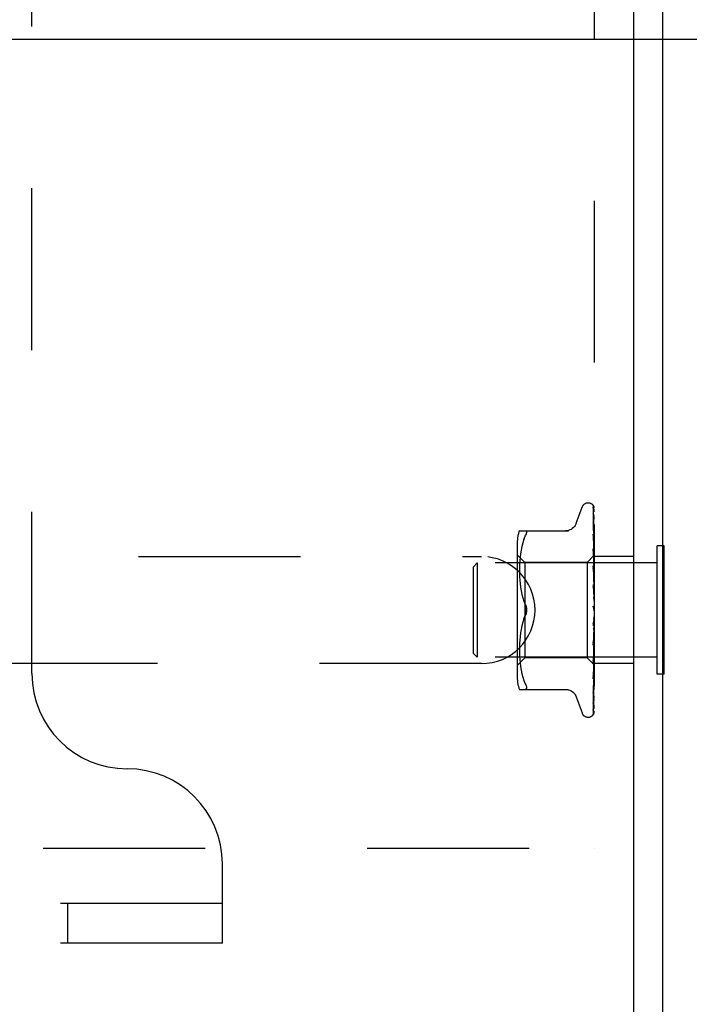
# Model space of a CAD drawing. Header units: inches. Extents: x 0 to 77.3, y 0 to 50.
# Tile 44 of 48: x 72.7 to 74.4, y 39.8 to 42.4. Entities that reach past the tile are written whole.
import ezdxf

# ---------------------------------------------------------------- set-up
doc = ezdxf.new("R2010")
doc.units = ezdxf.units.IN
doc.header["$LTSCALE"] = 4.25
doc.header["$MEASUREMENT"] = 0
doc.linetypes.add('HIDDEN', pattern=[0.2, 0.1, -0.1])
doc.layers.get('0').update_dxf_attribs({"linetype": 'CONTINUOUS'})
doc.layers.add('DEFAULT_2', color=8, linetype='HIDDEN')
doc.layers.add('DIMENSIONS', color=7, linetype='CONTINUOUS')
doc.styles.get("Standard").update_dxf_attribs({"font": 'arial.ttf'})
doc.dimstyles.new('DIMSTYLE_1', dxfattribs={"dimtxt": 0.340909, "dimasz": 0.454545, "dimexe": 0.09, "dimexo": 0.07, "dimgap": 0.0375, "dimtad": 0, "dimtih": 1, "dimtoh": 1, "dimzin": 4, "dimdsep": 46, "dimtxsty": 'Standard', "dimblk": '_FILLED', "dimblk1": '_FILLED', "dimblk2": '_FILLED', "dimcen": 0.09, "dimadec": 3, "dimazin": 1, "dimtfac": 1, "dimtdec": 3, "dimtofl": 0, "dimtmove": 0, "dimatfit": 3, "dimldrblk": '_FILLED', "dimfxl": 0, "dimtolj": 1, "dimtzin": 4, "dimarcsym": 0})

# ---------------------------------------------------------------- blocks, each defined once
blk = doc.blocks.new('_FILLED')
at = {"color": 0, "linetype": 'ByBlock'}
blk.add_solid([(0, 0), (-1, 0.2), (-1, -0.2)], dxfattribs=at)
blk = doc.blocks.new('*D10')
at = {"layer": 'DIMENSIONS', "color": 2, "linetype": 'Continuous'}
for p, q in [((65.6931, 42.3653), (75.5616, 42.3653)), ((75.1525, 42.3653), (75.1525, 40.3312)), ((75.1525, 37.6153), (75.1525, 39.6494)), ((74.5581, 37.6153), (75.5616, 37.6153))]:
    blk.add_line(p, q, dxfattribs=at)
at = {"layer": 'DIMENSIONS', "color": 2, "linetype": 'Continuous', "xscale": 0.4545454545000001, "yscale": 0.4545454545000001, "zscale": 0.4545454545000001}
for p, rotation in [((75.1525, 42.3653), 90), ((75.1525, 37.6153), 270)]:
    blk.add_blockref('_FILLED', p, dxfattribs=dict(at, rotation=rotation))
at = {"layer": 'DIMENSIONS', "color": 2, "linetype": 'Continuous', "insert": (75.1525, 40.1607), "char_height": 0.34091, "width": 0.926411, "attachment_point": 2, "line_spacing_factor": 0.9}
blk.add_mtext('4.75', dxfattribs=at)
blk = doc.blocks.new('*D11')
at = {"layer": 'DIMENSIONS', "color": 2, "linetype": 'Continuous'}
for p, q in [((74.6181, 47.6153), (75.5616, 47.6153)), ((75.1525, 47.6153), (75.1525, 45.3312)), ((75.1525, 42.3653), (75.1525, 44.6494)), ((65.6931, 42.3653), (75.5616, 42.3653))]:
    blk.add_line(p, q, dxfattribs=at)
at = {"layer": 'DIMENSIONS', "color": 2, "linetype": 'Continuous', "xscale": 0.4545454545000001, "yscale": 0.4545454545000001, "zscale": 0.4545454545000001}
for p, rotation in [((75.1525, 47.6153), 90), ((75.1525, 42.3653), 270)]:
    blk.add_blockref('_FILLED', p, dxfattribs=dict(at, rotation=rotation))
at = {"layer": 'DIMENSIONS', "color": 2, "linetype": 'Continuous', "insert": (75.1525, 45.1607), "char_height": 0.34091, "width": 0.926411, "attachment_point": 2, "line_spacing_factor": 0.9}
blk.add_mtext('5.25', dxfattribs=at)
blk = doc.blocks.new('*D12')
at = {"layer": 'DIMENSIONS', "color": 2, "linetype": 'Continuous'}
for p, q in [((65.3749, 42.0471), (65.3749, 35.5796)), ((74.3749, 37.4401), (74.3749, 35.5796)), ((65.3749, 35.9887), (69.2412, 35.9887)), ((74.3749, 35.9887), (70.5085, 35.9887))]:
    blk.add_line(p, q, dxfattribs=at)
at = {"layer": 'DIMENSIONS', "color": 2, "linetype": 'Continuous', "xscale": 0.4545454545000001, "yscale": 0.4545454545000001, "zscale": 0.4545454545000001, "rotation": 180}
blk.add_blockref('_FILLED', (65.3749, 35.9887), dxfattribs=at)
at = {"layer": 'DIMENSIONS', "color": 2, "linetype": 'Continuous', "xscale": 0.4545454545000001, "yscale": 0.4545454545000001, "zscale": 0.4545454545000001}
blk.add_blockref('_FILLED', (74.3749, 35.9887), dxfattribs=at)
at = {"layer": 'DIMENSIONS', "color": 2, "linetype": 'Continuous', "insert": (69.8749, 36.1591), "char_height": 0.34091, "width": 0.926411, "attachment_point": 2, "line_spacing_factor": 0.9}
blk.add_mtext('9.00', dxfattribs=at)

msp = doc.modelspace()

# ---------------------------------------------------------------- linework, layer by layer
at = {"color": 3, "linetype": 'Continuous'}
for p, q in [((74.299874, 37.615287), (74.299874, 47.210287)), ((74.374874, 47.210287), (74.374874, 37.678287))]:
    msp.add_line(p, q, dxfattribs=at)
at = {"color": 7, "linetype": 'Continuous'}
for p, q in [((74.378874, 41.033787), (74.374874, 41.033787)), ((74.378874, 40.696787), (74.378874, 41.033787)), ((74.378874, 40.696787), (74.374874, 40.696787))]:
    msp.add_line(p, q, dxfattribs=at)
at = {"layer": 'DEFAULT_2', "color": 8, "linetype": 'HIDDEN'}
for p, q in [((74.195874, 44.490287), (74.195874, 40.240287)), ((72.719874, 40.698287), (72.719874, 44.032287)), ((74.148323, 41.093279), (74.163716, 41.135571)), ((74.179377, 41.146537), (74.180207, 41.146537)), ((74.193231, 41.137854), (74.194231, 41.069019)), ((74.193231, 41.133521), (74.193905, 41.087883)), ((74.193231, 41.132329), (74.194231, 41.06505)), ((74.193231, 41.119486), (74.193562, 41.098284)), ((74.193231, 41.117145), (74.193906, 41.074622)), ((73.999366, 41.073621), (74.128588, 41.073621)), ((74.193213, 41.096508), (74.193232, 41.096251)), ((74.193231, 41.096256), (74.193906, 41.056727)), ((74.193231, 41.092849), (74.193906, 41.054548)), ((74.193562, 41.098284), (74.19454, 41.034771)), ((74.193905, 41.087883), (74.19454, 41.044348)), ((74.193906, 41.074622), (74.194833, 41.015027)), ((74.011189, 41.050605), (74.008114, 41.041715)), ((74.011179, 41.050575), (74.014785, 41.059037)), ((74.014785, 41.059037), (74.016047, 41.061796)), ((74.017019, 41.064235), (74.016047, 41.061796)), ((74.193231, 41.064667), (74.193906, 41.030406)), ((74.193231, 41.060316), (74.193562, 41.044345)), ((74.193235, 41.06463), (74.193232, 41.064663)), ((74.193906, 41.054548), (74.19454, 41.017938)), ((74.194231, 41.069019), (74.195087, 41.008752)), ((74.194231, 41.06505), (74.195087, 41.006105)), ((73.99385, 41.04488), (73.99385, 40.685695)), ((74.003612, 41.022853), (74.002091, 41.013266)), ((74.005618, 41.03241), (74.003603, 41.022802)), ((74.008129, 41.041763), (74.005605, 41.032358)), ((74.193232, 41.025855), (74.193563, 41.012278)), ((74.193246, 41.025647), (74.193233, 41.02585)), ((74.194014, 41.018042), (74.193246, 41.02564)), ((74.193562, 41.044345), (74.194232, 41.01164)), ((74.19454, 41.034771), (74.195087, 40.998361)), ((74.194833, 41.02404), (74.195087, 41.006207)), ((74.195874, 41.040532), (74.195259, 41.046531)), ((74.374874, 41.033787), (74.360874, 41.033787)), ((74.360874, 40.696787), (74.360874, 41.033787)), ((71.299874, 41.005787), (73.899874, 41.005787)), ((74.01385, 40.990537), (73.99385, 41.010537)), ((74.000228, 40.995052), (73.999739, 40.986319)), ((74.000993, 41.003952), (74.000223, 40.994969)), ((74.002098, 41.013316), (74.000987, 41.003896)), ((74.195114, 41.008778), (74.176873, 40.990537)), ((74.193232, 41.020715), (74.193907, 40.994811)), ((74.193563, 41.012278), (74.194541, 40.971697)), ((74.194862, 41.009406), (74.194014, 41.018042)), ((74.19454, 41.017938), (74.195088, 40.9858)), ((74.195874, 41.0095), (74.195087, 41.008751)), ((74.195087, 41.008751), (74.195093, 41.008757)), ((74.195087, 41.006104), (74.195111, 41.006233)), ((74.195087, 41.006207), (74.195111, 41.006131)), ((74.195087, 40.998361), (74.195111, 40.998596)), ((74.195087, 40.998563), (74.195111, 40.998397)), ((74.195093, 41.008757), (74.195111, 41.008775)), ((74.299874, 41.005787), (74.195874, 41.005787)), ((73.878874, 40.979287), (73.888874, 40.989287)), ((73.878874, 40.751287), (73.878874, 40.979287)), ((74.360874, 40.989287), (73.888874, 40.989287)), ((73.888874, 40.989287), (73.888874, 40.741287)), ((73.999457, 40.978082), (73.99937, 40.969626)), ((73.999371, 40.969797), (73.999451, 40.9612)), ((73.999744, 40.986434), (73.999454, 40.977938)), ((74.176873, 40.990537), (74.01385, 40.990537)), ((74.01385, 40.990537), (74.01385, 40.740037)), ((74.176873, 40.990537), (74.176873, 40.740037)), ((74.193251, 40.980932), (74.193234, 40.981214)), ((74.193234, 40.981206), (74.19509, 40.924965)), ((74.193234, 40.975454), (74.193909, 40.957278)), ((74.194449, 40.967936), (74.193252, 40.980927)), ((74.193907, 40.994811), (74.194542, 40.970002)), ((74.194541, 40.971697), (74.195089, 40.948629)), ((74.194542, 40.970002), (74.195089, 40.948182)), ((74.195087, 40.9858), (74.195111, 40.986142)), ((74.195087, 40.986094), (74.195111, 40.985851)), ((74.195087, 40.968872), (74.195111, 40.96932)), ((74.195087, 40.969248), (74.195111, 40.968949)), ((74.195491, 40.988794), (74.195111, 40.986142)), ((74.195491, 40.98371), (74.195111, 40.985851)), ((74.195874, 40.975791), (74.195111, 40.96932)), ((74.195874, 40.991342), (74.195491, 40.988794)), ((74.195874, 40.981447), (74.195491, 40.98371)), ((73.999447, 40.96139), (73.999738, 40.952613)), ((73.999729, 40.952812), (74.000242, 40.943727)), ((74.000228, 40.943922), (74.001026, 40.934629)), ((74.193909, 40.957278), (74.194544, 40.939832)), ((74.195267, 40.958864), (74.194449, 40.967936)), ((74.195088, 40.948182), (74.195111, 40.948737)), ((74.195088, 40.948629), (74.195111, 40.948299)), ((74.195874, 40.963162), (74.195111, 40.968949)), ((74.195874, 40.956247), (74.195111, 40.948737)), ((74.195874, 40.941339), (74.195111, 40.948299)), ((74.195874, 40.951996), (74.195267, 40.958864)), ((74.001008, 40.93481), (74.002134, 40.925316)), ((74.002113, 40.92547), (74.003636, 40.915925)), ((74.193254, 40.932082), (74.19324, 40.932282)), ((74.19324, 40.932272), (74.195096, 40.899051)), ((74.193245, 40.92607), (74.193919, 40.916286)), ((74.193255, 40.932074), (74.195874, 40.902213)), ((74.194544, 40.939832), (74.195091, 40.924458)), ((74.19509, 40.924458), (74.195111, 40.925139)), ((74.19509, 40.924965), (74.195111, 40.92465)), ((74.195874, 40.933414), (74.195111, 40.925139)), ((74.195874, 40.916767), (74.195111, 40.92465)), ((74.003614, 40.916045), (74.005599, 40.906544)), ((74.00558, 40.906628), (74.008075, 40.897321)), ((74.008061, 40.897369), (74.011146, 40.888451)), ((74.193919, 40.916286), (74.194553, 40.906839)), ((74.194553, 40.906839), (74.195099, 40.898472)), ((74.195096, 40.899051), (74.195111, 40.898855)), ((74.195874, 40.90812), (74.195111, 40.899377)), ((74.195874, 40.890334), (74.195111, 40.898854)), ((74.011138, 40.888472), (74.014785, 40.879871)), ((74.194773, 40.870981), (74.194703, 40.871067)), ((74.195874, 40.881278), (74.195111, 40.872383)), ((74.195874, 40.862997), (74.195111, 40.871846)), ((74.195874, 40.868815), (74.19568, 40.869192)), ((74.011138, 40.842102), (74.014785, 40.850704)), ((74.195874, 40.853857), (74.193255, 40.82392)), ((74.19458, 40.841076), (74.193948, 40.835788)), ((74.195125, 40.845817), (74.19458, 40.841076)), ((74.195874, 40.835742), (74.195111, 40.844601)), ((74.003636, 40.81465), (74.002113, 40.805105)), ((74.005599, 40.82403), (74.003614, 40.814529)), ((74.008075, 40.833254), (74.00558, 40.823947)), ((74.195092, 40.818333), (74.193236, 40.773399)), ((74.193948, 40.835788), (74.19328, 40.83039)), ((74.195093, 40.818871), (74.194546, 40.806944)), ((74.195092, 40.818333), (74.195111, 40.818611)), ((74.195874, 40.82685), (74.195111, 40.818611)), ((74.195874, 40.809555), (74.195111, 40.818103)), ((74.001026, 40.795945), (74.000228, 40.786652)), ((74.002134, 40.805259), (74.001008, 40.795765)), ((74.195089, 40.793446), (74.193233, 40.726409)), ((74.193912, 40.793435), (74.193238, 40.779391)), ((74.193862, 40.780432), (74.194811, 40.791071)), ((74.194546, 40.806944), (74.193912, 40.793435)), ((74.195089, 40.793924), (74.194542, 40.775242)), ((74.194811, 40.791071), (74.195179, 40.795245)), ((74.195089, 40.793924), (74.195093, 40.793552)), ((74.195089, 40.793446), (74.195111, 40.793776)), ((74.195093, 40.793552), (74.195111, 40.793311)), ((74.195874, 40.801232), (74.195111, 40.793776)), ((74.195874, 40.785382), (74.195111, 40.793311)), ((74.195179, 40.795245), (74.195492, 40.798809)), ((74.195492, 40.798809), (74.195757, 40.801851)), ((74.195757, 40.801851), (74.195874, 40.803199)), ((73.999451, 40.769374), (73.999371, 40.760778)), ((73.999738, 40.777961), (73.999447, 40.769185)), ((74.000242, 40.786848), (73.999729, 40.777762)), ((74.193236, 40.773394), (74.193253, 40.773659)), ((74.193255, 40.773687), (74.193862, 40.780432)), ((74.194542, 40.775242), (74.193908, 40.754018)), ((74.195088, 40.77162), (74.194541, 40.74686)), ((74.195088, 40.771207), (74.194541, 40.745289)), ((74.195088, 40.771621), (74.195111, 40.77112)), ((74.195089, 40.771207), (74.195111, 40.771526)), ((74.195874, 40.777929), (74.195111, 40.771526)), ((74.195874, 40.764097), (74.195111, 40.77112)), ((73.878874, 40.751287), (73.888874, 40.741287)), ((74.360874, 40.741287), (73.888874, 40.741287)), ((74.01385, 40.740037), (73.99385, 40.720037)), ((73.99937, 40.760948), (73.999457, 40.752492)), ((73.999454, 40.752637), (73.999744, 40.74414)), ((73.999739, 40.744255), (74.000228, 40.735523)), ((74.176873, 40.740037), (74.01385, 40.740037)), ((74.195874, 40.721036), (74.176873, 40.740037)), ((74.193908, 40.754018), (74.193233, 40.731878)), ((74.193249, 40.72667), (74.194447, 40.739198)), ((74.194541, 40.74686), (74.193906, 40.71869)), ((74.195088, 40.737916), (74.194231, 40.684912)), ((74.195088, 40.737667), (74.194231, 40.683537)), ((74.195088, 40.752727), (74.194232, 40.706114)), ((74.194447, 40.739198), (74.195266, 40.748017)), ((74.195087, 40.752727), (74.195111, 40.752332)), ((74.195087, 40.752391), (74.195111, 40.752664)), ((74.195087, 40.737916), (74.195111, 40.737627)), ((74.195087, 40.737667), (74.195111, 40.737873)), ((74.195874, 40.757783), (74.195111, 40.752664)), ((74.195874, 40.74647), (74.195111, 40.752332)), ((74.195266, 40.748017), (74.195874, 40.754747)), ((73.899874, 40.724787), (71.299874, 40.724787)), ((74.000223, 40.735605), (74.000993, 40.726622)), ((74.000987, 40.726678), (74.002098, 40.717259)), ((74.002091, 40.717309), (74.003612, 40.707721)), ((74.193906, 40.71869), (74.193232, 40.689258)), ((74.193233, 40.72641), (74.193249, 40.726664)), ((74.195087, 40.722499), (74.194231, 40.662336)), ((74.195087, 40.727718), (74.19454, 40.690805)), ((74.195087, 40.727565), (74.19454, 40.690221)), ((74.195087, 40.727718), (74.195111, 40.727536)), ((74.195087, 40.727565), (74.195111, 40.727688)), ((74.195087, 40.722499), (74.195111, 40.722424)), ((74.195087, 40.722448), (74.195111, 40.722475)), ((74.299874, 40.724787), (74.195874, 40.724787)), ((74.003603, 40.707772), (74.005618, 40.698164)), ((74.005605, 40.698217), (74.008129, 40.688811)), ((74.008114, 40.688859), (74.011189, 40.67997)), ((74.193906, 40.686195), (74.193231, 40.649132)), ((74.194231, 40.684912), (74.193231, 40.624486)), ((74.193242, 40.684635), (74.194011, 40.691786)), ((74.19454, 40.690221), (74.193905, 40.647587)), ((74.374874, 40.696787), (74.360874, 40.696787)), ((74.011179, 40.679999), (74.014785, 40.671537)), ((74.194231, 40.662621), (74.193231, 40.593656)), ((74.193232, 40.684497), (74.193241, 40.684627)), ((73.999366, 40.656954), (74.128588, 40.656954)), ((74.016047, 40.65714), (74.014785, 40.656954)), ((74.148323, 40.637295), (74.163716, 40.595003)), ((74.193231, 40.649111), (74.193226, 40.649042)), ((74.193232, 40.653026), (74.19323, 40.652972)), ((74.193232, 40.649137), (74.193231, 40.649111)), ((74.193905, 40.647587), (74.193231, 40.602881)), ((74.179377, 40.584037), (74.180207, 40.584037)), ((74.193244, 40.60373), (74.193914, 40.604935)), ((71.049874, 40.240287), (74.299874, 40.240287)), ((73.219874, 39.990287), (73.219874, 40.198287)), ((73.219874, 40.094287), (57.529874, 40.094287)), ((72.813624, 40.094287), (72.813624, 39.990287)), ((73.219874, 39.990287), (57.529874, 39.990287))]:
    msp.add_line(p, q, dxfattribs=at)
for points in [[(74.195874, 41.133828), (74.195417, 41.13535), (74.194946, 41.13666), (74.194421, 41.137894), (74.193825, 41.139074), (74.193121, 41.140223), (74.192254, 41.14135), (74.191429, 41.142194)], [(74.191825, 41.141747), (74.191566, 41.142012), (74.191555, 41.142024), (74.191575, 41.142002), (74.191634, 41.141938), (74.191742, 41.141815), (74.191877, 41.141652), (74.192022, 41.141462), (74.192173, 41.141247), (74.192319, 41.141019), (74.192461, 41.140774), (74.192596, 41.140513), (74.192723, 41.140237), (74.192839, 41.139947), (74.192943, 41.139646), (74.193032, 41.139333), (74.193107, 41.139012), (74.193164, 41.138683), (74.193205, 41.138347), (74.193227, 41.138006), (74.193231, 41.137851)], [(74.195874, 41.135327), (74.195749, 41.135664), (74.19558, 41.136087), (74.195403, 41.136499), (74.195218, 41.1369), (74.195027, 41.137289), (74.19483, 41.137665), (74.194629, 41.138028), (74.194425, 41.138378), (74.194219, 41.138714), (74.194011, 41.139038), (74.193803, 41.139347), (74.193595, 41.139644), (74.193388, 41.139926), (74.193184, 41.140194), (74.192984, 41.140447), (74.192788, 41.140684), (74.1926, 41.140906), (74.192419, 41.141111), (74.192249, 41.1413), (74.192088, 41.141472), (74.191945, 41.141623), (74.191825, 41.141747)], [(74.192803, 41.134362), (74.192785, 41.134391), (74.192782, 41.134396), (74.192838, 41.134277), (74.192934, 41.134035), (74.193047, 41.133676), (74.193147, 41.133223), (74.193214, 41.132702), (74.193231, 41.132327)], [(74.193012, 41.134018), (74.19286, 41.134265), (74.192803, 41.134362)], [(74.195874, 41.123533), (74.195559, 41.125182), (74.195149, 41.127134), (74.194718, 41.129003), (74.194268, 41.130791), (74.193797, 41.1325), (74.193303, 41.134126), (74.192939, 41.135231)], [(74.192943, 41.135222), (74.192962, 41.135166), (74.193097, 41.134674), (74.193194, 41.134095), (74.193231, 41.133516)], [(74.195874, 41.128388), (74.195633, 41.129045), (74.19534, 41.129761), (74.195031, 41.130443), (74.194714, 41.131088), (74.194394, 41.131696), (74.194077, 41.132263), (74.193772, 41.132785), (74.193484, 41.133261), (74.193012, 41.134018)], [(74.193117, 41.118024), (74.193106, 41.118054), (74.193122, 41.118001), (74.193166, 41.117812), (74.193212, 41.11749), (74.193231, 41.117146)], [(74.193616, 41.11699), (74.193405, 41.117406), (74.193242, 41.117742), (74.19314, 41.117967), (74.193117, 41.118024)], [(74.195874, 41.10409), (74.195614, 41.10592), (74.195221, 41.108538), (74.19481, 41.111112), (74.194384, 41.113637), (74.193943, 41.116113), (74.193487, 41.118533), (74.193155, 41.120215)], [(74.193157, 41.120215), (74.1932, 41.119944), (74.193231, 41.119481)], [(74.195874, 41.112016), (74.195647, 41.112646), (74.195358, 41.113376), (74.195055, 41.114077), (74.194747, 41.114744), (74.194441, 41.115374), (74.194144, 41.115964), (74.193616, 41.11699)], [(74.014785, 41.073621), (74.016047, 41.073434), (74.017019, 41.072907), (74.017695, 41.072093), (74.018092, 41.071023), (74.018226, 41.069713), (74.018092, 41.068159)], [(74.148153, 41.092812), (74.147376, 41.090894), (74.145666, 41.087634), (74.143544, 41.084598), (74.141032, 41.081835), (74.138175, 41.079402), (74.135021, 41.077356), (74.131633, 41.075731), (74.128079, 41.074558), (74.124416, 41.073854), (74.120745, 41.073621)], [(74.195874, 41.076098), (74.195636, 41.078153), (74.195247, 41.081382), (74.194841, 41.084612), (74.194422, 41.087834), (74.193987, 41.091046), (74.193539, 41.094243), (74.193213, 41.096498)], [(74.193328, 41.09271), (74.193283, 41.092839), (74.193227, 41.093024), (74.193214, 41.093079), (74.193225, 41.092994), (74.193232, 41.09285)], [(74.19409, 41.090964), (74.193816, 41.091556), (74.193579, 41.092088), (74.193399, 41.092523), (74.193328, 41.09271)], [(74.195874, 41.086799), (74.195791, 41.087034), (74.195447, 41.087937), (74.195088, 41.088791), (74.194735, 41.089579), (74.19409, 41.090964)], [(74.017019, 41.064235), (74.017695, 41.06634), (74.018092, 41.068159)], [(74.194322, 41.057288), (74.19402, 41.057968), (74.193755, 41.058596), (74.193535, 41.059164), (74.193377, 41.059641), (74.193282, 41.060001), (74.193241, 41.060229), (74.193232, 41.060316), (74.193232, 41.060318)], [(74.195259, 41.046531), (74.194855, 41.050314), (74.194438, 41.054132), (74.194006, 41.057981), (74.193236, 41.064621)], [(74.193906, 41.056727), (74.194833, 41.001504), (74.195088, 40.986094)], [(74.195874, 41.053653), (74.195675, 41.054185), (74.195336, 41.055017), (74.19499, 41.055813), (74.194322, 41.057288)], [(74.193906, 41.030406), (74.194833, 40.982585), (74.195088, 40.969248)], [(74.195089, 41.015606), (74.194353, 41.017196), (74.194019, 41.017956), (74.193728, 41.018684), (74.193499, 41.019348), (74.193342, 41.019928), (74.193259, 41.020394), (74.193233, 41.020716)], [(74.194232, 41.01164), (74.194833, 40.981723), (74.195088, 40.968872)], [(74.195874, 40.998663), (74.195651, 41.001084), (74.194862, 41.009406)], [(74.195874, 41.007525), (74.1956, 41.007162), (74.195384, 41.006849), (74.195225, 41.006585), (74.195125, 41.006375), (74.195087, 41.006225), (74.195087, 41.006207)], [(74.195874, 41.006262), (74.1956, 41.006112), (74.195384, 41.00602), (74.195225, 41.005987), (74.195125, 41.006011), (74.195087, 41.006104)], [(74.195874, 41.00041), (74.1956, 40.999958), (74.195384, 40.99955), (74.195225, 40.999183), (74.195125, 40.998865), (74.195087, 40.998604), (74.195087, 40.998563)], [(74.195874, 40.997929), (74.1956, 40.997896), (74.195384, 40.997921), (74.195225, 40.998007), (74.195125, 40.99815), (74.195087, 40.998361)], [(74.195874, 41.013785), (74.195813, 41.013939), (74.195459, 41.014785), (74.195089, 41.015606)], [(74.195874, 41.009248), (74.195682, 41.00918), (74.195491, 41.009078), (74.1953, 41.008943), (74.195111, 41.008775)], [(74.195874, 41.008378), (74.195682, 41.00789), (74.195491, 41.00737), (74.1953, 41.006817), (74.195111, 41.006233)], [(74.195874, 41.004914), (74.195682, 41.005269), (74.195491, 41.00559), (74.1953, 41.005877), (74.195111, 41.006131)], [(74.195874, 41.002337), (74.195682, 41.001446), (74.195491, 41.000526), (74.1953, 40.999576), (74.195111, 40.998596)], [(74.195874, 40.995535), (74.195682, 40.996299), (74.195491, 40.997031), (74.1953, 40.99773), (74.195111, 40.998397)], [(74.195252, 40.96997), (74.194573, 40.971321), (74.194239, 40.97202), (74.193926, 40.972736), (74.193654, 40.973452), (74.193439, 40.974158), (74.193302, 40.974805), (74.19324, 40.975356), (74.193235, 40.975465)], [(74.195874, 40.988411), (74.1956, 40.987886), (74.195384, 40.987398), (74.195225, 40.986941), (74.195125, 40.986527), (74.195087, 40.986165), (74.195087, 40.986094)], [(74.195874, 40.984802), (74.1956, 40.984887), (74.195384, 40.985029), (74.195225, 40.985231), (74.195125, 40.985486), (74.195087, 40.9858)], [(74.195874, 40.971962), (74.1956, 40.971384), (74.195384, 40.970832), (74.195225, 40.970302), (74.195125, 40.969807), (74.195087, 40.969357), (74.195087, 40.969248)], [(74.195874, 40.968659), (74.19558, 40.969301), (74.195252, 40.96997)], [(74.195874, 40.967356), (74.1956, 40.967555), (74.195384, 40.967809), (74.195225, 40.968119), (74.195125, 40.968479), (74.195087, 40.968872)], [(74.195874, 40.951657), (74.1956, 40.951047), (74.195384, 40.950452), (74.195225, 40.949868), (74.195125, 40.949309), (74.195087, 40.948788), (74.195088, 40.948629)], [(74.195874, 40.94622), (74.1956, 40.946527), (74.195384, 40.946883), (74.195225, 40.947291), (74.195125, 40.947741), (74.195088, 40.948182)], [(74.194857, 40.92172), (74.19456, 40.922236), (74.194265, 40.922783), (74.193981, 40.923372), (74.193722, 40.923997), (74.193502, 40.924661), (74.193342, 40.925327), (74.193255, 40.925963), (74.193244, 40.92611)], [(74.195874, 40.919959), (74.195735, 40.920218), (74.195447, 40.920726), (74.194857, 40.92172)], [(74.195874, 40.928231), (74.1956, 40.92761), (74.195384, 40.926994), (74.195225, 40.926377), (74.195125, 40.925774), (74.195087, 40.9252), (74.19509, 40.924965)], [(74.195874, 40.922159), (74.1956, 40.922563), (74.195384, 40.923008), (74.195225, 40.9235), (74.195125, 40.924024), (74.19509, 40.924458)], [(74.195874, 40.90253), (74.1956, 40.901921), (74.195384, 40.901305), (74.195225, 40.900678), (74.195125, 40.900054), (74.195087, 40.899448), (74.195096, 40.899051)], [(74.195099, 40.898472), (74.195087, 40.898773), (74.195111, 40.899377)], [(74.195874, 40.896043), (74.1956, 40.896529), (74.195384, 40.897048), (74.195225, 40.897604), (74.195125, 40.898183), (74.195099, 40.898472)], [(74.014785, 40.879871), (74.015832, 40.877495), (74.016692, 40.87506), (74.017368, 40.872584), (74.017852, 40.870108), (74.018136, 40.867671), (74.018223, 40.865287)], [(74.018223, 40.865287), (74.018165, 40.867196), (74.017989, 40.869117), (74.017689, 40.871053), (74.01728, 40.872964), (74.016766, 40.87482), (74.016167, 40.876601), (74.01551, 40.878283), (74.014785, 40.879871)], [(74.194327, 40.871578), (74.194117, 40.871911), (74.193895, 40.872319), (74.193685, 40.872786), (74.193501, 40.873307), (74.193356, 40.873878), (74.193264, 40.874474), (74.193231, 40.875066), (74.193255, 40.875652)], [(74.194627, 40.871163), (74.194546, 40.871269), (74.194459, 40.871387), (74.194366, 40.871519), (74.194327, 40.871578)], [(74.195112, 40.870588), (74.195082, 40.870626), (74.195009, 40.870709), (74.194892, 40.870842), (74.194737, 40.871026), (74.194549, 40.871266), (74.194335, 40.871567)], [(74.194335, 40.871567), (74.194529, 40.871272), (74.194772, 40.870882), (74.195011, 40.870476), (74.195246, 40.87005), (74.195479, 40.869603), (74.19568, 40.869192)], [(74.19495, 40.870773), (74.194898, 40.870833), (74.194839, 40.870903)], [(74.195194, 40.870502), (74.195081, 40.870626), (74.195041, 40.870671), (74.194998, 40.870719)], [(74.195874, 40.875483), (74.1956, 40.874907), (74.195384, 40.874315), (74.195225, 40.873699), (74.195125, 40.873076), (74.195087, 40.872461), (74.195111, 40.871846)], [(74.19568, 40.869192), (74.1956, 40.869366), (74.195384, 40.869939), (74.195225, 40.87054), (74.195125, 40.871154), (74.195087, 40.871766), (74.195111, 40.872383)], [(74.195874, 40.869627), (74.195705, 40.869876), (74.195556, 40.870076), (74.195422, 40.870242), (74.195321, 40.87036), (74.195245, 40.870447), (74.195194, 40.870502)], [(74.014785, 40.850704), (74.011146, 40.842123), (74.008061, 40.833206)], [(74.018223, 40.865287), (74.018136, 40.862901), (74.017851, 40.860462), (74.017367, 40.857985), (74.016691, 40.85551), (74.015831, 40.853077), (74.014785, 40.850704)], [(74.014785, 40.850704), (74.015364, 40.85196), (74.015907, 40.853285), (74.016418, 40.854681), (74.016881, 40.856135), (74.017285, 40.857633), (74.017624, 40.859164), (74.017888, 40.860719), (74.018078, 40.862272), (74.018189, 40.863794), (74.018223, 40.865287)], [(74.195125, 40.845817), (74.195087, 40.845214), (74.195111, 40.844601)], [(74.195874, 40.84146), (74.1956, 40.842055), (74.195384, 40.842662), (74.195225, 40.843286), (74.195125, 40.843913), (74.195087, 40.844526), (74.195111, 40.845133)], [(74.195874, 40.848067), (74.1956, 40.847547), (74.195384, 40.846998), (74.195225, 40.846417), (74.195125, 40.845817)], [(74.19327, 40.830304), (74.193332, 40.830729), (74.193486, 40.831393), (74.193701, 40.832032), (74.193948, 40.832611), (74.194215, 40.833135), (74.194486, 40.833601), (74.194754, 40.834022), (74.195018, 40.834415), (74.195275, 40.83479), (74.195524, 40.835159), (74.195771, 40.835544), (74.195874, 40.835714)], [(74.195093, 40.818871), (74.195087, 40.818693), (74.195111, 40.818103)], [(74.195874, 40.814966), (74.1956, 40.815584), (74.195384, 40.816203), (74.195225, 40.816828), (74.195125, 40.817444), (74.195087, 40.818036), (74.195092, 40.818333)], [(74.195874, 40.821274), (74.1956, 40.820827), (74.195384, 40.820343), (74.195225, 40.819817), (74.195125, 40.819262), (74.195093, 40.818871)], [(74.195874, 40.790291), (74.1956, 40.790909), (74.195384, 40.791518), (74.195225, 40.792121), (74.195125, 40.792704), (74.195087, 40.793254), (74.195089, 40.793446)], [(74.195874, 40.796071), (74.195619, 40.795743), (74.195414, 40.795376), (74.195256, 40.794967), (74.195149, 40.794524), (74.195095, 40.794053), (74.195089, 40.793924)], [(74.193238, 40.779373), (74.193297, 40.779972), (74.193432, 40.780645), (74.193641, 40.781349), (74.193902, 40.782037), (74.194201, 40.782708), (74.194517, 40.783346), (74.194841, 40.783959), (74.195165, 40.784557), (74.195482, 40.78515), (74.195789, 40.785756), (74.195874, 40.785933)], [(74.195874, 40.77337), (74.1956, 40.773116), (74.195384, 40.77281), (74.195225, 40.772449), (74.195125, 40.772042), (74.195088, 40.771621)], [(74.195874, 40.768326), (74.195599, 40.768927), (74.195383, 40.769503), (74.195225, 40.770055), (74.195126, 40.770579), (74.195088, 40.771068), (74.195089, 40.771207)], [(74.194541, 40.745289), (74.193562, 40.699727), (74.193232, 40.684492)], [(74.195088, 40.75239), (74.194231, 40.704258), (74.193906, 40.686195)], [(74.194466, 40.735756), (74.195174, 40.737237), (74.195524, 40.737987), (74.195874, 40.738796)], [(74.195874, 40.753992), (74.1956, 40.753849), (74.195384, 40.75365), (74.195225, 40.753393), (74.195125, 40.753084), (74.195087, 40.752727)], [(74.195874, 40.749865), (74.1956, 40.750419), (74.195384, 40.750942), (74.195225, 40.751437), (74.195125, 40.751894), (74.195087, 40.752302), (74.195087, 40.752391)], [(74.195874, 40.738635), (74.1956, 40.73861), (74.195384, 40.738525), (74.195225, 40.738381), (74.195125, 40.738181), (74.195087, 40.737916)], [(74.195874, 40.735577), (74.1956, 40.736067), (74.195384, 40.736518), (74.195225, 40.736931), (74.195125, 40.737299), (74.195087, 40.737612), (74.195087, 40.737667)], [(74.195874, 40.741523), (74.195682, 40.740563), (74.195491, 40.739635), (74.1953, 40.738738), (74.195111, 40.737873)], [(74.195874, 40.733137), (74.195682, 40.734218), (74.195491, 40.735326), (74.1953, 40.736463), (74.195111, 40.737627)], [(74.193234, 40.731869), (74.19324, 40.731997), (74.19329, 40.732445), (74.193404, 40.732995), (74.193588, 40.733625), (74.193835, 40.734307), (74.194134, 40.735026), (74.194466, 40.735756)], [(74.195874, 40.727857), (74.1956, 40.727949), (74.195384, 40.727982), (74.195225, 40.727956), (74.195125, 40.727872), (74.195087, 40.727718)], [(74.195874, 40.725976), (74.1956, 40.726386), (74.195384, 40.726748), (74.195225, 40.727064), (74.195125, 40.727329), (74.195087, 40.727536), (74.195087, 40.727565)], [(74.195874, 40.722045), (74.1956, 40.722252), (74.195384, 40.722401), (74.195225, 40.722494), (74.195125, 40.722529), (74.195087, 40.722506), (74.195087, 40.722499)], [(74.195874, 40.72141), (74.1956, 40.721724), (74.195384, 40.721985), (74.195225, 40.722193), (74.195125, 40.722346), (74.195087, 40.722439), (74.195087, 40.722448)], [(74.195874, 40.729736), (74.195682, 40.729174), (74.195491, 40.728645), (74.1953, 40.72815), (74.195111, 40.727688)], [(74.195874, 40.72458), (74.195682, 40.725273), (74.195491, 40.725996), (74.1953, 40.726751), (74.195111, 40.727536)], [(74.195874, 40.722848), (74.195682, 40.722704), (74.195491, 40.722594), (74.1953, 40.722518), (74.195111, 40.722475)], [(74.195874, 40.721109), (74.195682, 40.721388), (74.195491, 40.7217), (74.1953, 40.722046), (74.195111, 40.722424)], [(74.194232, 40.706114), (74.193562, 40.67045), (74.193231, 40.653029)], [(74.19454, 40.690805), (74.193562, 40.626192), (74.193231, 40.604657)], [(74.193232, 40.689256), (74.193248, 40.689448), (74.1933, 40.689762), (74.193408, 40.690191), (74.193577, 40.690714), (74.193802, 40.691312), (74.19407, 40.691957), (74.194374, 40.692642), (74.195034, 40.694092)], [(74.194011, 40.691786), (74.194442, 40.695906), (74.194859, 40.699973), (74.195262, 40.703985), (74.195874, 40.710278)], [(74.195034, 40.694092), (74.195371, 40.694856), (74.195698, 40.695646), (74.195874, 40.696101)], [(74.014785, 40.671537), (74.016047, 40.668779), (74.017019, 40.666339), (74.017695, 40.664234), (74.018092, 40.662416), (74.018226, 40.660861), (74.018092, 40.659551)], [(74.016047, 40.65714), (74.017019, 40.657668), (74.017695, 40.658481), (74.018092, 40.659551)], [(74.193227, 40.649052), (74.193551, 40.651571), (74.193998, 40.655123), (74.194431, 40.658669), (74.19485, 40.662203), (74.195254, 40.665725), (74.195642, 40.669223), (74.195874, 40.671386)], [(74.19323, 40.652972), (74.19323, 40.652978), (74.193255, 40.653104), (74.193331, 40.653381), (74.193475, 40.653796), (74.193684, 40.654323), (74.193943, 40.654922), (74.194242, 40.655584), (74.194568, 40.656295), (74.194913, 40.657057), (74.195273, 40.657883), (74.195629, 40.658763), (74.195874, 40.659426)], [(74.194231, 40.683537), (74.193562, 40.641956), (74.193231, 40.621598)], [(74.120745, 40.656954), (74.124416, 40.656721), (74.128079, 40.656017), (74.131633, 40.654843), (74.135021, 40.653219), (74.138175, 40.651172), (74.141032, 40.648739), (74.143544, 40.645977), (74.145666, 40.64294), (74.147376, 40.63968), (74.148153, 40.637763)], [(74.193192, 40.621148), (74.19352, 40.623122), (74.19397, 40.62594), (74.194407, 40.628793), (74.194829, 40.631676), (74.195237, 40.634589), (74.195627, 40.637523), (74.195874, 40.639465)], [(74.193087, 40.601764), (74.193428, 40.603151), (74.193894, 40.605167), (74.194344, 40.607255), (74.194777, 40.60941), (74.195195, 40.611632), (74.195594, 40.613919), (74.195874, 40.615647)], [(74.19318, 40.623983), (74.193178, 40.623978), (74.1932, 40.624047), (74.193274, 40.62424), (74.193406, 40.624552), (74.193595, 40.624963), (74.193832, 40.625458), (74.194413, 40.626655)], [(74.193232, 40.624485), (74.193218, 40.624232), (74.19319, 40.624035), (74.19318, 40.623983)], [(74.193232, 40.621604), (74.193219, 40.621351), (74.193192, 40.62114)], [(74.193914, 40.604935), (74.194183, 40.605432), (74.194461, 40.605963), (74.194744, 40.606526), (74.195025, 40.607118), (74.195301, 40.607738), (74.195566, 40.608385), (74.195816, 40.609055), (74.195874, 40.609222)], [(74.194413, 40.626655), (74.194736, 40.627337), (74.195066, 40.628064), (74.195392, 40.628831), (74.195704, 40.629634), (74.195874, 40.630111)], [(74.192419, 40.591351), (74.192408, 40.591334), (74.192445, 40.591386), (74.19255, 40.59153), (74.192716, 40.591755), (74.192931, 40.59205), (74.193178, 40.592396), (74.193451, 40.592791), (74.193739, 40.593227), (74.194039, 40.593704), (74.194344, 40.594216), (74.19465, 40.594764), (74.194952, 40.595346), (74.195246, 40.59596), (74.195527, 40.596606), (74.19579, 40.597281), (74.195874, 40.597514)], [(74.193231, 40.594257), (74.19321, 40.593827), (74.19313, 40.593231), (74.193001, 40.592681), (74.192841, 40.592203), (74.192677, 40.59182), (74.192533, 40.591541), (74.19244, 40.591383), (74.192419, 40.591351)], [(74.193231, 40.59366), (74.19319, 40.593029), (74.193088, 40.592423), (74.192935, 40.591862), (74.192746, 40.591359), (74.192539, 40.590927)], [(74.192543, 40.590935), (74.192987, 40.591811), (74.193566, 40.59311), (74.194099, 40.594485), (74.194593, 40.595938), (74.195058, 40.597475), (74.195494, 40.599108), (74.195874, 40.600731)], [(74.19302, 40.60333), (74.193, 40.603274), (74.192981, 40.603227), (74.193013, 40.603294), (74.193102, 40.603467), (74.193244, 40.60373)], [(74.193231, 40.604657), (74.193206, 40.604214), (74.193138, 40.603767), (74.193059, 40.603452), (74.19302, 40.60333)], [(74.193231, 40.602887), (74.193207, 40.60245), (74.193135, 40.601968), (74.193088, 40.60176)], [(74.195039, 40.593097), (74.195107, 40.593233), (74.195504, 40.594105), (74.195874, 40.595074)]]:
    msp.add_lwpolyline(points, dxfattribs=at)
for centre, radius, start, end in [((74.179377, 41.129871), 0.016667, 90, 160), ((74.180207, 41.129871), 0.016667, 47.764659, 90), ((74.071428, 41.04488), 0.077578, 157.923935, 180), ((73.899874, 40.865287), 0.1405, 270, 90), ((72.969874, 40.698287), 0.25, 180, 270), ((74.071428, 40.685695), 0.077578, 180, 202.076065), ((74.179377, 40.600704), 0.016667, 200, 270), ((74.180207, 40.600704), 0.016667, 270, 332.851231), ((72.969874, 40.198287), 0.25, 0, 90)]:
    msp.add_arc(centre, radius, start, end, dxfattribs=at)

# ---------------------------------------------------------------- dimensions: what is measured, and where the dimension line sits
at = {"layer": 'DIMENSIONS', "color": 2, "linetype": 'Continuous'}
for base, p1, p2, angle, picture, middle in [((75.152546, 42.365287), (74.548056, 47.615287), (65.623056, 42.365287), 270, '*D11', (75.152736, 44.988385)), ((75.152546, 42.365287), (74.488056, 37.615287), (65.623056, 42.365287), 90, '*D10', (75.145133, 39.98712)), ((65.374874, 35.988675), (74.374874, 37.510105), (65.374874, 42.117105), 180, '*D12', (69.873798, 35.986773))]:
    dim = msp.add_linear_dim(base=base, p1=p1, p2=p2, angle=angle, dimstyle='DIMSTYLE_1', dxfattribs=at)
    dim.commit()
    dim.dimension.update_dxf_attribs({"geometry": picture, "text_midpoint": middle, "dimtype": 160})

doc.saveas('drawing.dxf')
